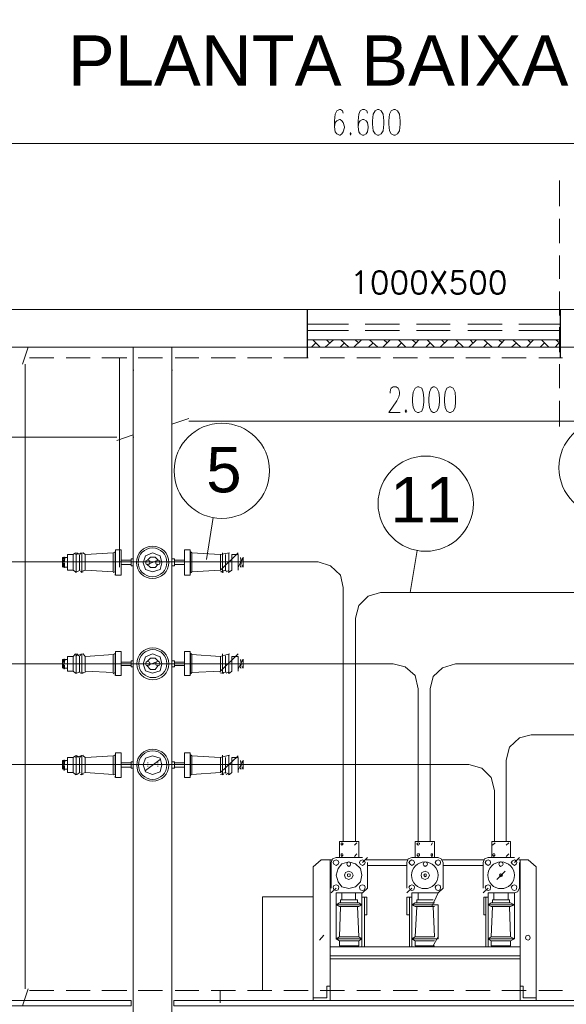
# Model space of a CAD drawing. Header units: millimetres. Extents: x 4476070 to 4476182, y -30324732 to -30324697.
# Tile 55 of 70: x 4476115.69 to 4476117.82, y -30324716.39 to -30324712.54. Entities that reach past the tile are written whole.
import ezdxf
from ezdxf.enums import TextEntityAlignment as Align

# ---------------------------------------------------------------- set-up
doc = ezdxf.new("R2010")
doc.units = ezdxf.units.MM
doc.layers.add('Cotas', color=1, linetype='Continuous', lineweight=0)
doc.layers.add('EL-ARQUITETÔNICO', color=8, linetype='Continuous', lineweight=5)
doc.styles.add('ARIAL', font='arial.ttf')
doc.styles.add('PDF Arial', font='arial.ttf')
doc.styles.add('ROMANS', font='romans.shx', dxfattribs={"width": 0.7})

msp = doc.modelspace()

# ---------------------------------------------------------------- linework, layer by layer
for p, q in [((4476116.81195, -30324713.67346), (4476116.81195, -30324713.86246)), ((4476117.79989, -30324713.67346), (4476117.79989, -30324713.86246))]:
    msp.add_line(p, q)
at = {"color": 5, "lineweight": 13}
for points in [[(4476116.95265, -30324712.90746), (4476116.95024, -30324712.89746), (4476116.94292, -30324712.89246), (4476116.938, -30324712.89246), (4476116.92827, -30324712.89746), (4476116.92094, -30324712.91146), (4476116.91853, -30324712.93646), (4476116.91853, -30324712.96046), (4476116.92094, -30324712.94346), (4476116.92827, -30324712.93646), (4476116.938, -30324712.93146), (4476116.94051, -30324712.93146), (4476116.94784, -30324712.93646), (4476116.95265, -30324712.94346), (4476116.95757, -30324712.96046), (4476116.95757, -30324712.96246), (4476116.95265, -30324712.97946), (4476116.94784, -30324712.98746), (4476116.94051, -30324712.99246), (4476116.938, -30324712.99246), (4476116.92827, -30324712.98746), (4476116.92094, -30324712.97946), (4476116.91853, -30324712.96046)], [(4476117.04778, -30324712.90746), (4476117.04538, -30324712.89746), (4476117.03564, -30324712.89246), (4476117.02832, -30324712.89246), (4476117.01858, -30324712.89746), (4476117.01366, -30324712.91146), (4476117.01126, -30324712.93646), (4476117.01126, -30324712.96046), (4476117.01366, -30324712.94346), (4476117.01858, -30324712.93646), (4476117.02832, -30324712.93146), (4476117.03313, -30324712.93146), (4476117.04297, -30324712.93646), (4476117.04778, -30324712.94346), (4476117.05029, -30324712.96046), (4476117.05029, -30324712.96246), (4476117.04778, -30324712.97946), (4476117.04297, -30324712.98746), (4476117.03313, -30324712.99246), (4476117.02832, -30324712.99246), (4476117.01858, -30324712.98746), (4476117.01366, -30324712.97946), (4476117.01126, -30324712.96046)], [(4476117.17463, -30324714.07646), (4476117.13077, -30324714.07646), (4476117.16248, -30324714.03046), (4476117.16981, -30324714.01546), (4476117.17222, -30324714.00546), (4476117.17222, -30324713.99646), (4476117.16981, -30324713.98646), (4476117.1673, -30324713.98146), (4476117.16007, -30324713.97646), (4476117.14783, -30324713.97646), (4476117.14051, -30324713.98146), (4476117.1381, -30324713.98646), (4476117.13559, -30324713.99646), (4476117.13559, -30324714.00146)]]:
    msp.add_lwpolyline(points, dxfattribs=at)
for points in [[(4476117.09174, -30324712.89246), (4476117.10147, -30324712.89746), (4476117.1088, -30324712.91146), (4476117.1112, -30324712.93646), (4476117.1112, -30324712.95046), (4476117.1088, -30324712.97546), (4476117.10147, -30324712.98746), (4476117.09174, -30324712.99246), (4476117.08682, -30324712.99246), (4476117.07709, -30324712.98746), (4476117.06976, -30324712.97546), (4476117.06735, -30324712.95046), (4476117.06735, -30324712.93646), (4476117.06976, -30324712.91146), (4476117.07709, -30324712.89746), (4476117.08682, -30324712.89246)], [(4476117.15516, -30324712.89246), (4476117.16489, -30324712.89746), (4476117.17222, -30324712.91146), (4476117.17463, -30324712.93646), (4476117.17463, -30324712.95046), (4476117.17222, -30324712.97546), (4476117.16489, -30324712.98746), (4476117.15516, -30324712.99246), (4476117.15024, -30324712.99246), (4476117.14051, -30324712.98746), (4476117.13318, -30324712.97546), (4476117.13077, -30324712.95046), (4476117.13077, -30324712.93646), (4476117.13318, -30324712.91146), (4476117.14051, -30324712.89746), (4476117.15024, -30324712.89246)], [(4476116.98436, -30324712.98746), (4476116.98195, -30324712.99246), (4476116.97955, -30324712.98746), (4476116.98195, -30324712.98246)], [(4476117.24788, -30324713.97646), (4476117.26002, -30324713.98146), (4476117.26494, -30324713.99646), (4476117.26735, -30324714.02046), (4476117.26735, -30324714.03446), (4476117.26494, -30324714.05646), (4476117.26002, -30324714.07146), (4476117.24788, -30324714.07646), (4476117.24296, -30324714.07646), (4476117.23323, -30324714.07146), (4476117.2259, -30324714.05646), (4476117.2235, -30324714.03446), (4476117.2235, -30324714.02046), (4476117.2259, -30324713.99646), (4476117.23323, -30324713.98146), (4476117.24296, -30324713.97646)], [(4476117.30879, -30324713.97646), (4476117.31863, -30324713.98146), (4476117.32595, -30324713.99646), (4476117.32836, -30324714.02046), (4476117.32836, -30324714.03446), (4476117.32595, -30324714.05646), (4476117.31863, -30324714.07146), (4476117.30879, -30324714.07646), (4476117.30398, -30324714.07646), (4476117.29665, -30324714.07146), (4476117.28933, -30324714.05646), (4476117.28692, -30324714.03446), (4476117.28692, -30324714.02046), (4476117.28933, -30324713.99646), (4476117.29665, -30324713.98146), (4476117.30398, -30324713.97646)], [(4476117.37221, -30324713.97646), (4476117.38205, -30324713.98146), (4476117.38937, -30324713.99646), (4476117.39178, -30324714.02046), (4476117.39178, -30324714.03446), (4476117.38937, -30324714.05646), (4476117.38205, -30324714.07146), (4476117.37221, -30324714.07646), (4476117.3674, -30324714.07646), (4476117.35766, -30324714.07146), (4476117.35034, -30324714.05646), (4476117.34783, -30324714.03446), (4476117.34783, -30324714.02046), (4476117.35034, -30324713.99646), (4476117.35766, -30324713.98146), (4476117.3674, -30324713.97646)], [(4476117.20152, -30324714.07146), (4476117.19901, -30324714.07646), (4476117.19419, -30324714.07146), (4476117.19901, -30324714.06646)]]:
    msp.add_lwpolyline(points, close=True, dxfattribs=at)
at = {"color": 1, "lineweight": 13}
for points in [[(4476120.17026, -30324713.02546), (4476114.07663, -30324713.02546)], [(4476115.70129, -30324713.88746), (4476115.72327, -30324713.82146)], [(4476115.71103, -30324713.88746), (4476115.71103, -30324716.32746)], [(4476116.133, -30324713.97946), (4476116.133, -30324714.23846)], [(4476116.28432, -30324713.97946), (4476116.28432, -30324714.17846)], [(4476116.28432, -30324714.12246), (4476116.35015, -30324714.10046)], [(4476116.35015, -30324714.11046), (4476118.19428, -30324714.11046)], [(4476116.06958, -30324714.18546), (4476116.133, -30324714.16346)], [(4476114.22545, -30324714.17346), (4476116.06958, -30324714.17346)], [(4476115.70129, -30324716.39446), (4476115.72327, -30324716.32746)]]:
    msp.add_lwpolyline(points, dxfattribs=at)
at = {"color": 7, "lineweight": 13}
for points in [[(4476117.79669, -30324713.27046), (4476117.79669, -30324713.16946)], [(4476117.79669, -30324713.41446), (4476117.79669, -30324713.31946)], [(4476117.79669, -30324713.55446), (4476117.79669, -30324713.46246)], [(4476117.79669, -30324713.69746), (4476117.79669, -30324713.60346)], [(4476115.71594, -30324713.67346), (4476114.0108, -30324713.67346), (4476114.0108, -30324718.02746), (4476114.45475, -30324718.02746), (4476114.45475, -30324717.87946), (4476114.15711, -30324717.87946), (4476114.15711, -30324713.82146), (4476115.71594, -30324713.82146), (4476116.70389, -30324713.82146)], [(4476116.70389, -30324713.67346), (4476115.71594, -30324713.67346)], [(4476116.70389, -30324713.67346), (4476118.75533, -30324713.67346), (4476119.74338, -30324713.67346)], [(4476116.81195, -30324713.73146), (4476116.97291, -30324713.73146)], [(4476117.03874, -30324713.73146), (4476117.17291, -30324713.73146)], [(4476117.23884, -30324713.73146), (4476117.3705, -30324713.73146)], [(4476117.43883, -30324713.73146), (4476117.573, -30324713.73146)], [(4476117.63883, -30324713.73146), (4476117.79989, -30324713.73146)], [(4476117.79669, -30324713.84046), (4476117.79669, -30324713.74346)], [(4476116.81195, -30324713.75646), (4476116.97291, -30324713.75646)], [(4476117.03874, -30324713.75646), (4476117.17291, -30324713.75646)], [(4476117.23884, -30324713.75646), (4476117.3705, -30324713.75646)], [(4476117.43883, -30324713.75646), (4476117.573, -30324713.75646)], [(4476117.63883, -30324713.75646), (4476117.79989, -30324713.75646)], [(4476116.133, -30324713.82146), (4476116.133, -30324716.59146), (4476116.28432, -30324716.59146), (4476116.28432, -30324713.82146)], [(4476118.40903, -30324714.52746), (4476118.40903, -30324714.26246), (4476118.26021, -30324714.26246), (4476118.26021, -30324713.82146), (4476116.70389, -30324713.82146)], [(4476116.81195, -30324713.79246), (4476117.79989, -30324713.79246)], [(4476116.84607, -30324713.80446), (4476116.82901, -30324713.82146)], [(4476116.83383, -30324713.79246), (4476116.86313, -30324713.82146)], [(4476116.91441, -30324713.79246), (4476116.8827, -30324713.82146)], [(4476116.88751, -30324713.79246), (4476116.89976, -30324713.80446)], [(4476116.95826, -30324713.80446), (4476116.9412, -30324713.82146)], [(4476116.94361, -30324713.79246), (4476116.97532, -30324713.82146)], [(4476117.02419, -30324713.79246), (4476116.99489, -30324713.82146)], [(4476116.9997, -30324713.79246), (4476117.01195, -30324713.80446)], [(4476117.07045, -30324713.80446), (4476117.05098, -30324713.82146)], [(4476117.0559, -30324713.79246), (4476117.08761, -30324713.82146)], [(4476117.13638, -30324713.79246), (4476117.10708, -30324713.82146)], [(4476117.112, -30324713.79246), (4476117.12414, -30324713.80446)], [(4476117.18023, -30324713.80446), (4476117.16317, -30324713.82146)], [(4476117.16809, -30324713.79246), (4476117.19729, -30324713.82146)], [(4476117.22178, -30324713.79246), (4476117.23633, -30324713.80446)], [(4476117.24857, -30324713.79246), (4476117.22178, -30324713.82146)], [(4476117.29253, -30324713.80446), (4476117.27537, -30324713.82146)], [(4476117.28028, -30324713.79246), (4476117.30958, -30324713.82146)], [(4476117.36076, -30324713.79246), (4476117.33146, -30324713.82146)], [(4476117.33638, -30324713.79246), (4476117.34862, -30324713.80446)], [(4476117.40472, -30324713.80446), (4476117.38766, -30324713.82146)], [(4476117.39247, -30324713.79246), (4476117.42178, -30324713.82146)], [(4476117.47295, -30324713.79246), (4476117.44375, -30324713.82146)], [(4476117.44857, -30324713.79246), (4476117.4584, -30324713.80446)], [(4476117.51691, -30324713.80446), (4476117.49985, -30324713.82146)], [(4476117.50226, -30324713.79246), (4476117.53397, -30324713.82146)], [(4476117.58274, -30324713.79246), (4476117.55594, -30324713.82146)], [(4476117.56076, -30324713.79246), (4476117.573, -30324713.80446)], [(4476117.6291, -30324713.80446), (4476117.60963, -30324713.82146)], [(4476117.61445, -30324713.79246), (4476117.64616, -30324713.82146)], [(4476117.69493, -30324713.79246), (4476117.66813, -30324713.82146)], [(4476117.67305, -30324713.79246), (4476117.68519, -30324713.80446)], [(4476117.73888, -30324713.80446), (4476117.72182, -30324713.82146)], [(4476117.72664, -30324713.79246), (4476117.75594, -30324713.82146)], [(4476117.7452, -30324713.82146), (4476117.74771, -30324713.82146)], [(4476117.79989, -30324713.79946), (4476117.78032, -30324713.82146)], [(4476117.78283, -30324713.79246), (4476117.79738, -30324713.80446)], [(4476115.72809, -30324713.86246), (4476115.82322, -30324713.86246)], [(4476115.87199, -30324713.86246), (4476115.96471, -30324713.86246)], [(4476116.01107, -30324713.86246), (4476116.10861, -30324713.86246)], [(4476116.07941, -30324714.68046), (4476116.07941, -30324713.86246)], [(4476116.15256, -30324713.86246), (4476116.2477, -30324713.86246)], [(4476116.29647, -30324713.86246), (4476116.38919, -30324713.86246)], [(4476116.43796, -30324713.86246), (4476116.53309, -30324713.86246)], [(4476116.57945, -30324713.86246), (4476116.67458, -30324713.86246)], [(4476116.72094, -30324713.86246), (4476116.81608, -30324713.86246)], [(4476116.86244, -30324713.86246), (4476116.95757, -30324713.86246)], [(4476117.00634, -30324713.86246), (4476117.09906, -30324713.86246)], [(4476117.14783, -30324713.86246), (4476117.24296, -30324713.86246)], [(4476117.28933, -30324713.86246), (4476117.38446, -30324713.86246)], [(4476117.43082, -30324713.86246), (4476117.52595, -30324713.86246)], [(4476117.57231, -30324713.86246), (4476117.66744, -30324713.86246)], [(4476117.71621, -30324713.86246), (4476117.80894, -30324713.86246)], [(4476117.79669, -30324713.98146), (4476117.79669, -30324713.88746)], [(4476116.133, -30324713.91146), (4476116.1355, -30324713.91146)], [(4476116.28432, -30324713.91146), (4476116.28673, -30324713.91146)], [(4476117.79669, -30324714.13146), (4476117.79669, -30324714.03046)], [(4476116.133, -30324714.17346), (4476116.1355, -30324714.17346)], [(4476118.09433, -30324714.56346), (4476118.07476, -30324714.57346), (4476118.06503, -30324714.59046), (4476118.04797, -30324714.62946), (4476118.02118, -30324714.70946), (4476118.00161, -30324714.74546), (4476117.9723, -30324714.76746), (4476117.93086, -30324714.77746), (4476117.88701, -30324714.77946), (4476117.09906, -30324714.77946), (4476117.05029, -30324714.79446), (4476117.01366, -30324714.83046), (4476117.00142, -30324714.87946), (4476117.00142, -30324715.75246)], [(4476115.90861, -30324714.62446), (4476115.89888, -30324714.63146), (4476115.8769, -30324714.63146), (4476115.8769, -30324714.69246), (4476115.89888, -30324714.69246), (4476115.90861, -30324714.69946)], [(4476115.90861, -30324714.63146), (4476115.93792, -30324714.62446), (4476115.94524, -30324714.63146)], [(4476115.91102, -30324714.62446), (4476115.91102, -30324714.70146)], [(4476115.91353, -30324714.62446), (4476115.92086, -30324714.62946)], [(4476115.92567, -30324714.69946), (4476115.94524, -30324714.69246), (4476115.94765, -30324714.69246), (4476116.05502, -30324714.69946), (4476116.05502, -30324714.62446)], [(4476115.92567, -30324714.62946), (4476115.93059, -30324714.62446)], [(4476115.933, -30324714.62446), (4476115.933, -30324714.70146)], [(4476115.94524, -30324714.69246), (4476115.94524, -30324714.63146), (4476115.94765, -30324714.63146), (4476116.05502, -30324714.62446), (4476116.06235, -30324714.62146)], [(4476116.05502, -30324714.70146), (4476116.06235, -30324714.69946), (4476116.06235, -30324714.62446), (4476116.06476, -30324714.61246)], [(4476116.35507, -30324714.61246), (4476116.33309, -30324714.61246), (4476116.33309, -30324714.71146), (4476116.35507, -30324714.71146)], [(4476116.3624, -30324714.62446), (4476116.35989, -30324714.62146), (4476116.35748, -30324714.62146), (4476116.35748, -30324714.62446)], [(4476116.50871, -30324714.62446), (4476116.47208, -30324714.63146), (4476116.3624, -30324714.62446), (4476116.3624, -30324714.69946), (4476116.47208, -30324714.69246), (4476116.47459, -30324714.69246)], [(4476116.47459, -30324714.63146), (4476116.47459, -30324714.69246), (4476116.54282, -30324714.62446)], [(4476116.48191, -30324714.62446), (4476116.48191, -30324714.70146)], [(4476116.5063, -30324714.62446), (4476116.5063, -30324714.70146)], [(4476116.95265, -30324715.75246), (4476116.95265, -30324714.76046), (4476116.94292, -30324714.71146), (4476116.90388, -30324714.67546), (4476116.85511, -30324714.66046), (4476115.54756, -30324714.66046), (4476115.53301, -30324714.66346), (4476115.51585, -30324714.66846), (4476115.29638, -30324714.82346), (4476115.27922, -30324714.82546), (4476115.26216, -30324714.82846), (4476115.15489, -30324714.82846)], [(4476115.86225, -30324714.66846), (4476115.85744, -30324714.68046), (4476115.85744, -30324714.64346), (4476115.86225, -30324714.64346)], [(4476115.85744, -30324714.68046), (4476115.86717, -30324714.64346)], [(4476115.85984, -30324714.64646), (4476115.85744, -30324714.64646), (4476115.86225, -30324714.64646)], [(4476115.85744, -30324714.64646), (4476115.85744, -30324714.65346)], [(4476115.85744, -30324714.64646), (4476115.85744, -30324714.64646)], [(4476115.85984, -30324714.65346), (4476115.85744, -30324714.65346), (4476115.86225, -30324714.65346)], [(4476115.86225, -30324714.65546), (4476115.85744, -30324714.65546)], [(4476115.86476, -30324714.64346), (4476115.8769, -30324714.64346)], [(4476115.89888, -30324714.63146), (4476115.89888, -30324714.69246)], [(4476115.92327, -30324714.63146), (4476115.92327, -30324714.69246)], [(4476116.08674, -30324714.65346), (4476116.12577, -30324714.65346)], [(4476116.133, -30324714.64846), (4476116.12577, -30324714.64846), (4476116.12577, -30324714.67546), (4476116.133, -30324714.67546)], [(4476116.18668, -30324714.66846), (4476116.20133, -30324714.68246), (4476116.21839, -30324714.68246), (4476116.23064, -30324714.66846)], [(4476116.18919, -30324714.67046), (4476116.23064, -30324714.65346), (4476116.21839, -30324714.64146), (4476116.20133, -30324714.64146), (4476116.18919, -30324714.65346)], [(4476116.28432, -30324714.67546), (4476116.29406, -30324714.67546), (4476116.29406, -30324714.64846), (4476116.28432, -30324714.64846)], [(4476116.33309, -30324714.65346), (4476116.29406, -30324714.65346)], [(4476116.49405, -30324714.63146), (4476116.49405, -30324714.69246)], [(4476116.54282, -30324714.69246), (4476116.54282, -30324714.63146), (4476116.51844, -30324714.63146), (4476116.51844, -30324714.69246), (4476116.50871, -30324714.69946), (4476116.50379, -30324714.70146)], [(4476116.54282, -30324714.68246), (4476116.56239, -30324714.64146)], [(4476116.55266, -30324714.68046), (4476116.55507, -30324714.66346), (4476116.55266, -30324714.64346)], [(4476116.56239, -30324714.64646), (4476116.55748, -30324714.64646)], [(4476116.56239, -30324714.65346), (4476116.55748, -30324714.65346)], [(4476116.55748, -30324714.68046), (4476116.56239, -30324714.66846)], [(4476116.56239, -30324714.68046), (4476116.56239, -30324714.64346)], [(4476116.56239, -30324714.64646), (4476116.56239, -30324714.64646)], [(4476115.85984, -30324714.67046), (4476115.85744, -30324714.67046), (4476115.86225, -30324714.67046)], [(4476115.85744, -30324714.67046), (4476115.85744, -30324714.67746)], [(4476115.85984, -30324714.67746), (4476115.85744, -30324714.67746), (4476115.86225, -30324714.67746)], [(4476115.86476, -30324714.68046), (4476115.8769, -30324714.68046)], [(4476115.90861, -30324714.70146), (4476115.91353, -30324714.69946), (4476115.92086, -30324714.69446), (4476115.92567, -30324714.69246)], [(4476115.93059, -30324714.70146), (4476115.93792, -30324714.69946)], [(4476116.06235, -30324714.71146), (4476116.06476, -30324714.69946)], [(4476116.08674, -30324714.67046), (4476116.12577, -30324714.67046)], [(4476116.33309, -30324714.67046), (4476116.29406, -30324714.67046)], [(4476116.35748, -30324714.69946), (4476116.35748, -30324714.70146), (4476116.35989, -30324714.70146), (4476116.3624, -30324714.69946)], [(4476116.47459, -30324714.69946), (4476116.49165, -30324714.69246)], [(4476116.4794, -30324714.69946), (4476116.48191, -30324714.70146), (4476116.48673, -30324714.69946)], [(4476116.49165, -30324714.69446), (4476116.49656, -30324714.69246)], [(4476116.49656, -30324714.69946), (4476116.50379, -30324714.69446)], [(4476116.56239, -30324714.67046), (4476116.56239, -30324714.67046)], [(4476116.05502, -30324715.09746), (4476116.06235, -30324715.09246), (4476116.06235, -30324715.02246), (4476116.06476, -30324715.01046)], [(4476116.35507, -30324715.01046), (4476116.33309, -30324715.01046), (4476116.33309, -30324715.10446), (4476116.35507, -30324715.10446)], [(4476115.86225, -30324715.06546), (4476115.85744, -30324715.07546), (4476115.85744, -30324715.04146), (4476115.85744, -30324715.04346), (4476115.86225, -30324715.04346)], [(4476115.86717, -30324715.04146), (4476115.85744, -30324715.07546), (4476115.85744, -30324715.07346), (4476115.86225, -30324715.07346)], [(4476115.85744, -30324715.04146), (4476115.86225, -30324715.04146)], [(4476115.85744, -30324715.04346), (4476115.85744, -30324715.04846)], [(4476115.85744, -30324715.04346), (4476115.85744, -30324715.04346)], [(4476115.86225, -30324715.05146), (4476115.85744, -30324715.05146), (4476115.85744, -30324715.04846), (4476115.86225, -30324715.04846)], [(4476115.86476, -30324715.04146), (4476115.8769, -30324715.04146)], [(4476115.90861, -30324715.01946), (4476115.89888, -30324715.02946), (4476115.8769, -30324715.02946), (4476115.8769, -30324715.08746), (4476115.89888, -30324715.08746), (4476115.90861, -30324715.09446), (4476115.91353, -30324715.09446), (4476115.92086, -30324715.09046), (4476115.92567, -30324715.09046)], [(4476115.89888, -30324715.02946), (4476115.89888, -30324715.08746)], [(4476115.90861, -30324715.02646), (4476115.93792, -30324715.01946), (4476115.94524, -30324715.02946)], [(4476115.91102, -30324715.01946), (4476115.91102, -30324715.09446)], [(4476115.91353, -30324715.01946), (4476115.92086, -30324715.02646)], [(4476115.92327, -30324715.02646), (4476115.92327, -30324715.09046)], [(4476115.92567, -30324715.02646), (4476115.93059, -30324715.01946)], [(4476115.92567, -30324715.09446), (4476115.94524, -30324715.09046), (4476115.94765, -30324715.08746), (4476116.05502, -30324715.09246), (4476116.05502, -30324715.02246)], [(4476115.933, -30324715.01946), (4476115.933, -30324715.09446)], [(4476115.94524, -30324715.08746), (4476115.94524, -30324715.02946), (4476115.94765, -30324715.02946), (4476116.05502, -30324715.02246), (4476116.06235, -30324715.01746)], [(4476116.08674, -30324715.05146), (4476116.12577, -30324715.05146)], [(4476116.133, -30324715.04646), (4476116.12577, -30324715.04646), (4476116.12577, -30324715.07046), (4476116.133, -30324715.07046)], [(4476116.18919, -30324715.06546), (4476116.23064, -30324715.04846), (4476116.21839, -30324715.03646), (4476116.20133, -30324715.03646), (4476116.18919, -30324715.04846)], [(4476116.28432, -30324715.07046), (4476116.29406, -30324715.07046), (4476116.29406, -30324715.04646), (4476116.28432, -30324715.04646)], [(4476116.33309, -30324715.05146), (4476116.29406, -30324715.05146)], [(4476116.3624, -30324715.02246), (4476116.35989, -30324715.01946), (4476116.35989, -30324715.01746), (4476116.35748, -30324715.01946), (4476116.35748, -30324715.02246)], [(4476116.50871, -30324715.01946), (4476116.47208, -30324715.02946), (4476116.3624, -30324715.02246), (4476116.3624, -30324715.09246), (4476116.47208, -30324715.08746)], [(4476116.47459, -30324715.02946), (4476116.47459, -30324715.08746), (4476116.54282, -30324715.01946)], [(4476116.48191, -30324715.01946), (4476116.48191, -30324715.09446)], [(4476116.49405, -30324715.02646), (4476116.49405, -30324715.09046)], [(4476116.54282, -30324715.08746), (4476116.54282, -30324715.02946), (4476116.51844, -30324715.02946), (4476116.51844, -30324715.08746), (4476116.50871, -30324715.09446), (4476116.50379, -30324715.09446)], [(4476116.5063, -30324715.01946), (4476116.5063, -30324715.09446)], [(4476116.54282, -30324715.07746), (4476116.56239, -30324715.03946)], [(4476116.55266, -30324715.07546), (4476116.55507, -30324715.05846), (4476116.55266, -30324715.04146)], [(4476116.56239, -30324715.04346), (4476116.55748, -30324715.04346)], [(4476116.56239, -30324715.04846), (4476116.55748, -30324715.04846)], [(4476116.56239, -30324715.07546), (4476116.56239, -30324715.04146)], [(4476116.56239, -30324715.04346), (4476116.56239, -30324715.04346)], [(4476117.24537, -30324715.75246), (4476117.24537, -30324715.15546), (4476117.23323, -30324715.10446), (4476117.19419, -30324715.07046), (4476117.14783, -30324715.05846), (4476115.14997, -30324715.05846)], [(4476115.85744, -30324715.06546), (4476115.85744, -30324715.06846), (4476115.86225, -30324715.06846)], [(4476115.85744, -30324715.06846), (4476115.85744, -30324715.07346)], [(4476115.86476, -30324715.07546), (4476115.8769, -30324715.07546)], [(4476116.08674, -30324715.06546), (4476116.12577, -30324715.06546)], [(4476116.18668, -30324715.06546), (4476116.20133, -30324715.08046), (4476116.21839, -30324715.08046), (4476116.23064, -30324715.06546)], [(4476116.33309, -30324715.06546), (4476116.29406, -30324715.06546)], [(4476116.47208, -30324715.09046), (4476116.47459, -30324715.08746)], [(4476116.47459, -30324715.09446), (4476116.49165, -30324715.09046), (4476116.49656, -30324715.09046)], [(4476116.49656, -30324715.09446), (4476116.50379, -30324715.09046)], [(4476116.55748, -30324715.07546), (4476116.56239, -30324715.06546)], [(4476116.56239, -30324715.06846), (4476116.56239, -30324715.06846)], [(4476117.29173, -30324715.75246), (4476117.29173, -30324715.15546), (4476117.30398, -30324715.10746), (4476117.3405, -30324715.07346), (4476117.39178, -30324715.05846), (4476118.09433, -30324715.05846)], [(4476115.93059, -30324715.09446), (4476115.93792, -30324715.09446)], [(4476116.06235, -30324715.10446), (4476116.06476, -30324715.09246)], [(4476116.35748, -30324715.09246), (4476116.35748, -30324715.09446), (4476116.35989, -30324715.09746), (4476116.35989, -30324715.09446), (4476116.3624, -30324715.09246)], [(4476116.4794, -30324715.09446), (4476116.48191, -30324715.09446), (4476116.48673, -30324715.09446)], [(4476117.54301, -30324715.75246), (4476117.54301, -30324715.55346), (4476117.53077, -30324715.50246), (4476117.49424, -30324715.46546), (4476117.44296, -30324715.45146), (4476115.54756, -30324715.45146), (4476115.53301, -30324715.45146), (4476115.51585, -30324715.44646), (4476115.29638, -30324715.29146), (4476115.27922, -30324715.28646), (4476115.26216, -30324715.28446), (4476115.15489, -30324715.28446)], [(4476118.1138, -30324715.54846), (4476118.09433, -30324715.54846), (4476118.09433, -30324715.55346), (4476118.07476, -30324715.54146), (4476118.06503, -30324715.52446), (4476118.04797, -30324715.48546), (4476118.02118, -30324715.40746), (4476118.00161, -30324715.37146), (4476117.9723, -30324715.34746), (4476117.93086, -30324715.33746), (4476117.88701, -30324715.33546), (4476117.68691, -30324715.33546), (4476117.64055, -30324715.34746), (4476117.60151, -30324715.38346), (4476117.58937, -30324715.43446), (4476117.58937, -30324715.75246)], [(4476115.86225, -30324715.45846), (4476115.85744, -30324715.47046), (4476115.85744, -30324715.43646), (4476115.86225, -30324715.43646)], [(4476115.85744, -30324715.47046), (4476115.86717, -30324715.43646)], [(4476115.86476, -30324715.43646), (4476115.8769, -30324715.43646)], [(4476115.90861, -30324715.41746), (4476115.89888, -30324715.42446), (4476115.8769, -30324715.42446), (4476115.8769, -30324715.48246), (4476115.89888, -30324715.48246), (4476115.90861, -30324715.49046)], [(4476115.89888, -30324715.42446), (4476115.89888, -30324715.48246)], [(4476115.90861, -30324715.42446), (4476115.93792, -30324715.41546)], [(4476115.91102, -30324715.41546), (4476115.91102, -30324715.49246)], [(4476115.91353, -30324715.41746), (4476115.92086, -30324715.42246)], [(4476115.92327, -30324715.42446), (4476115.92327, -30324715.48246)], [(4476115.92567, -30324715.49046), (4476115.94524, -30324715.48246), (4476115.94765, -30324715.48246), (4476116.05502, -30324715.49046), (4476116.05502, -30324715.41746)], [(4476115.92567, -30324715.42246), (4476115.93059, -30324715.41746)], [(4476115.933, -30324715.41546), (4476115.933, -30324715.49246)], [(4476115.93792, -30324715.41746), (4476115.94524, -30324715.42446), (4476115.94765, -30324715.42446), (4476116.05502, -30324715.41746), (4476116.06235, -30324715.41546)], [(4476115.94524, -30324715.42446), (4476115.94524, -30324715.48246)], [(4476116.05502, -30324715.49246), (4476116.06235, -30324715.49046), (4476116.06235, -30324715.41746), (4476116.06476, -30324715.40546)], [(4476116.18187, -30324715.47546), (4476116.23796, -30324715.43246)], [(4476116.35507, -30324715.40546), (4476116.33309, -30324715.40546), (4476116.33309, -30324715.50246), (4476116.35507, -30324715.50246)], [(4476116.3624, -30324715.41746), (4476116.35989, -30324715.41546), (4476116.35748, -30324715.41546), (4476116.35748, -30324715.41746)], [(4476116.50871, -30324715.41546), (4476116.47208, -30324715.42446), (4476116.3624, -30324715.41746), (4476116.3624, -30324715.49046), (4476116.47208, -30324715.48246), (4476116.47459, -30324715.48246)], [(4476116.47459, -30324715.42446), (4476116.47459, -30324715.48246), (4476116.54282, -30324715.41746)], [(4476116.48191, -30324715.41546), (4476116.48191, -30324715.49246)], [(4476116.49405, -30324715.42446), (4476116.49405, -30324715.48246)], [(4476116.54282, -30324715.48246), (4476116.54282, -30324715.42446), (4476116.51844, -30324715.42446), (4476116.51844, -30324715.48246), (4476116.50871, -30324715.49046), (4476116.50379, -30324715.49246)], [(4476116.5063, -30324715.41546), (4476116.5063, -30324715.49246)], [(4476116.54282, -30324715.47346), (4476116.56239, -30324715.43446)], [(4476116.55266, -30324715.47046), (4476116.55507, -30324715.45346), (4476116.55266, -30324715.43646)], [(4476116.56239, -30324715.47046), (4476116.56239, -30324715.43646)], [(4476115.85984, -30324715.43946), (4476115.85744, -30324715.43946), (4476115.86225, -30324715.43946)], [(4476115.85744, -30324715.43946), (4476115.85744, -30324715.44446)], [(4476115.85744, -30324715.43946), (4476115.85744, -30324715.43946)], [(4476115.85984, -30324715.44446), (4476115.85744, -30324715.44446), (4476115.86225, -30324715.44446)], [(4476115.86225, -30324715.44646), (4476115.85744, -30324715.44646)], [(4476115.85984, -30324715.46146), (4476115.85744, -30324715.46146), (4476115.86225, -30324715.46146)], [(4476115.85744, -30324715.46146), (4476115.85744, -30324715.46846)], [(4476115.85984, -30324715.46846), (4476115.85744, -30324715.46846), (4476115.86225, -30324715.46846)], [(4476115.86476, -30324715.47046), (4476115.8769, -30324715.47046)], [(4476116.08674, -30324715.44446), (4476116.12577, -30324715.44446)], [(4476116.08674, -30324715.46146), (4476116.12577, -30324715.46146)], [(4476116.133, -30324715.44146), (4476116.12577, -30324715.44146), (4476116.12577, -30324715.46546), (4476116.133, -30324715.46546)], [(4476116.1916, -30324715.44446), (4476116.18919, -30324715.44446)], [(4476116.1916, -30324715.45846), (4476116.18919, -30324715.45846)], [(4476116.22823, -30324715.44446), (4476116.23064, -30324715.44446)], [(4476116.22823, -30324715.45846), (4476116.23064, -30324715.45846)], [(4476116.28432, -30324715.46546), (4476116.29406, -30324715.46546), (4476116.29406, -30324715.44146), (4476116.28432, -30324715.44146)], [(4476116.33309, -30324715.44446), (4476116.29406, -30324715.44446)], [(4476116.33309, -30324715.46146), (4476116.29406, -30324715.46146)], [(4476116.56239, -30324715.43946), (4476116.55748, -30324715.43946)], [(4476116.56239, -30324715.44446), (4476116.55748, -30324715.44446)], [(4476116.55748, -30324715.47046), (4476116.56239, -30324715.45846)], [(4476116.56239, -30324715.43946), (4476116.56239, -30324715.43946)], [(4476116.56239, -30324715.46146), (4476116.56239, -30324715.46146)], [(4476115.90861, -30324715.49246), (4476115.91353, -30324715.49046), (4476115.92086, -30324715.48546), (4476115.92567, -30324715.48246)], [(4476115.93059, -30324715.49246), (4476115.93792, -30324715.49046)], [(4476116.06235, -30324715.50246), (4476116.06476, -30324715.49046)], [(4476116.35748, -30324715.49046), (4476116.35748, -30324715.49246), (4476116.35989, -30324715.49246), (4476116.3624, -30324715.49046)], [(4476116.47459, -30324715.49046), (4476116.49165, -30324715.48246)], [(4476116.4794, -30324715.49046), (4476116.48191, -30324715.49246), (4476116.48673, -30324715.49046)], [(4476116.49165, -30324715.48546), (4476116.49656, -30324715.48246)], [(4476116.49656, -30324715.49046), (4476116.50379, -30324715.48546)], [(4476117.01366, -30324715.81546), (4476117.01366, -30324715.75246), (4476116.97463, -30324715.75246), (4476116.938, -30324715.75246), (4476116.938, -30324715.81546)], [(4476116.99661, -30324715.76646), (4476117.00634, -30324715.75746)], [(4476117.23323, -30324715.81546), (4476117.23323, -30324715.75246), (4476117.27227, -30324715.75246), (4476117.30879, -30324715.75246), (4476117.30879, -30324715.81546)], [(4476117.29665, -30324715.76646), (4476117.30147, -30324715.75746)], [(4476117.60643, -30324715.81546), (4476117.60643, -30324715.75246), (4476117.56739, -30324715.75246), (4476117.53328, -30324715.75246), (4476117.53328, -30324715.81546)], [(4476117.53568, -30324715.76646), (4476117.54542, -30324715.75746)], [(4476117.58937, -30324715.76646), (4476117.5991, -30324715.75746)], [(4476116.90629, -30324715.93446), (4476116.90629, -30324715.83446), (4476116.91121, -30324715.82046), (4476116.92586, -30324715.81546), (4476117.02832, -30324715.81546)], [(4476116.99661, -30324715.81046), (4476117.00634, -30324715.80046)], [(4476117.02832, -30324715.83446), (4476117.04778, -30324715.81546)], [(4476117.29906, -30324716.00646), (4476117.32344, -30324715.95346), (4476117.34301, -30324715.93446), (4476117.34301, -30324715.83446), (4476117.33569, -30324715.82046), (4476117.32344, -30324715.81546), (4476117.22099, -30324715.81546), (4476117.20634, -30324715.82046), (4476117.20152, -30324715.83446), (4476117.20152, -30324715.93446)], [(4476117.49906, -30324715.93446), (4476117.49906, -30324715.83446), (4476117.50397, -30324715.82046), (4476117.51862, -30324715.81546), (4476117.62108, -30324715.81546)], [(4476117.58937, -30324715.81046), (4476117.5991, -30324715.80046)], [(4476117.62108, -30324715.83446), (4476117.64055, -30324715.81546)], [(4476116.83554, -30324716.37346), (4476116.83554, -30324715.85146), (4476116.86725, -30324715.82446), (4476116.90147, -30324715.82446), (4476116.90147, -30324716.37346)], [(4476116.9088, -30324715.82446), (4476116.90147, -30324715.82446)], [(4476116.90629, -30324715.84646), (4476116.90147, -30324715.84646)], [(4476117.04778, -30324715.83446), (4476117.04778, -30324715.93446), (4476117.02832, -30324715.95346), (4476116.92586, -30324715.95346), (4476116.92586, -30324715.99946), (4476116.938, -30324716.00646), (4476117.01366, -30324716.00646), (4476117.02591, -30324715.99946), (4476117.01366, -30324715.99246), (4476116.938, -30324715.99246), (4476116.92586, -30324715.99946)], [(4476117.20393, -30324715.82446), (4476117.04297, -30324715.82446)], [(4476117.20152, -30324715.84646), (4476117.04778, -30324715.84646)], [(4476117.50156, -30324715.82446), (4476117.3405, -30324715.82446)], [(4476117.49906, -30324715.84646), (4476117.34301, -30324715.84646)], [(4476117.64055, -30324715.83446), (4476117.64055, -30324715.93446), (4476117.63322, -30324715.94846), (4476117.62108, -30324715.95346)], [(4476117.64306, -30324715.82446), (4476117.63814, -30324715.82446)], [(4476117.64306, -30324715.84646), (4476117.64055, -30324715.84646)], [(4476117.64306, -30324716.37346), (4476117.64306, -30324715.82446), (4476117.67477, -30324715.82446), (4476117.70648, -30324715.85146), (4476117.70648, -30324716.37346)], [(4476117.55274, -30324715.90046), (4476117.58445, -30324715.86846)], [(4476116.90629, -30324715.95346), (4476116.92586, -30324715.93446)], [(4476117.20152, -30324715.95346), (4476117.22099, -30324715.93446)], [(4476117.49906, -30324715.95346), (4476117.51862, -30324715.93446)], [(4476116.83314, -30324715.96846), (4476116.63796, -30324715.96846), (4476116.63796, -30324716.33446)], [(4476116.94784, -30324715.95346), (4476116.94784, -30324715.96846), (4476116.94784, -30324715.98046)], [(4476117.00142, -30324715.95346), (4476117.00142, -30324715.96846), (4476117.00142, -30324715.98046)], [(4476117.02591, -30324715.95346), (4476117.02591, -30324715.99946)], [(4476117.02591, -30324715.97046), (4476117.04538, -30324715.97046), (4476117.04538, -30324716.03846), (4476117.03564, -30324716.03846)], [(4476117.03564, -30324715.97046), (4476117.03564, -30324716.07446), (4476117.03564, -30324716.16446)], [(4476117.22099, -30324715.97046), (4476117.20152, -30324715.97046), (4476117.20152, -30324716.03846), (4476117.21125, -30324716.03846)], [(4476117.21125, -30324715.97046), (4476117.21125, -30324716.07446), (4476117.21125, -30324716.16446)], [(4476117.32344, -30324715.95346), (4476117.22099, -30324715.95346), (4476117.22099, -30324715.99946), (4476117.23323, -30324715.99246), (4476117.30879, -30324715.99246)], [(4476117.24537, -30324715.95346), (4476117.24537, -30324715.96846), (4476117.24537, -30324715.98046)], [(4476117.51862, -30324715.97046), (4476117.50156, -30324715.97046), (4476117.50156, -30324716.03846), (4476117.50889, -30324716.03846)], [(4476117.50889, -30324715.97046), (4476117.50889, -30324716.07446), (4476117.50889, -30324716.16446)], [(4476117.5406, -30324715.95346), (4476117.5406, -30324715.96846), (4476117.5406, -30324715.98046)], [(4476117.5967, -30324715.95346), (4476117.5967, -30324715.96846), (4476117.5967, -30324715.98046)], [(4476116.94292, -30324716.00646), (4476116.938, -30324716.12546), (4476116.92586, -30324716.13246), (4476117.02591, -30324716.13246), (4476117.01366, -30324716.12546), (4476117.00875, -30324716.00646)], [(4476116.94292, -30324715.99246), (4476116.94292, -30324715.98046), (4476117.00875, -30324715.98046), (4476117.00875, -30324715.99246)], [(4476117.22099, -30324716.16446), (4476117.22099, -30324716.13246), (4476117.22099, -30324715.99946), (4476117.32344, -30324715.99946), (4476117.32344, -30324716.13246), (4476117.22099, -30324716.13246)], [(4476117.22099, -30324715.99946), (4476117.23323, -30324716.00646), (4476117.30879, -30324716.00646)], [(4476117.24056, -30324716.00646), (4476117.23323, -30324716.12546), (4476117.30879, -30324716.12546), (4476117.30398, -30324716.00646)], [(4476117.24056, -30324715.99246), (4476117.24056, -30324715.98046), (4476117.30398, -30324715.98046)], [(4476117.51862, -30324715.99946), (4476117.51862, -30324716.13246), (4476117.51862, -30324716.16446)], [(4476117.53077, -30324716.12546), (4476117.51862, -30324716.13246), (4476117.62108, -30324716.13246), (4476117.60643, -30324716.12546), (4476117.53077, -30324716.12546), (4476117.53568, -30324716.00646)], [(4476117.53568, -30324715.99246), (4476117.53568, -30324715.98046), (4476117.60151, -30324715.98046), (4476117.60151, -30324715.99246)], [(4476117.60151, -30324716.00646), (4476117.60643, -30324716.12546)], [(4476117.60643, -30324716.14046), (4476117.62108, -30324716.13246), (4476117.62108, -30324715.99946)], [(4476116.86003, -30324716.13746), (4476116.87709, -30324716.11846)], [(4476116.938, -30324716.12546), (4476117.01366, -30324716.12546)], [(4476117.23323, -30324716.12546), (4476117.22099, -30324716.13246), (4476117.23323, -30324716.14046), (4476117.23323, -30324716.15946), (4476117.30879, -30324716.15946)], [(4476117.30147, -30324716.16446), (4476117.32344, -30324716.12546)], [(4476117.64306, -30324716.16446), (4476116.90147, -30324716.16446)], [(4476116.938, -30324716.14046), (4476117.01366, -30324716.14046)], [(4476116.94533, -30324716.15946), (4476116.94533, -30324716.16446)], [(4476117.00634, -30324716.15946), (4476117.00634, -30324716.16446)], [(4476117.02591, -30324716.13246), (4476117.02591, -30324716.16446)], [(4476117.30879, -30324716.14046), (4476117.23323, -30324716.14046)], [(4476117.24056, -30324716.15946), (4476117.24056, -30324716.16446)], [(4476117.53077, -30324716.14046), (4476117.51862, -30324716.13246)], [(4476117.53568, -30324716.15946), (4476117.53568, -30324716.16446)], [(4476117.5991, -30324716.15946), (4476117.5991, -30324716.16446)], [(4476117.64306, -30324716.19846), (4476116.90147, -30324716.19846)], [(4476117.64306, -30324716.21046), (4476116.90147, -30324716.21046)], [(4476116.90147, -30324716.31746), (4476116.88923, -30324716.31746), (4476116.88923, -30324716.36346), (4476116.83554, -30324716.36346)], [(4476117.64306, -30324716.31746), (4476117.6552, -30324716.31746), (4476117.6552, -30324716.36346), (4476117.70648, -30324716.36346)], [(4476115.72809, -30324716.33446), (4476115.82322, -30324716.33446)], [(4476115.87199, -30324716.33446), (4476115.96471, -30324716.33446)], [(4476116.01107, -30324716.33446), (4476116.10861, -30324716.33446)], [(4476116.15256, -30324716.33446), (4476116.2477, -30324716.33446)], [(4476116.29647, -30324716.33446), (4476116.38919, -30324716.33446)], [(4476116.43796, -30324716.33446), (4476116.53309, -30324716.33446)], [(4476116.47208, -30324716.33446), (4476116.47208, -30324716.38246)], [(4476116.57945, -30324716.33446), (4476116.67458, -30324716.33446)], [(4476116.72094, -30324716.33446), (4476116.81608, -30324716.33446)], [(4476116.86244, -30324716.33446), (4476116.95757, -30324716.33446)], [(4476117.00634, -30324716.33446), (4476117.09906, -30324716.33446)], [(4476117.14783, -30324716.33446), (4476117.24296, -30324716.33446)], [(4476117.28933, -30324716.33446), (4476117.38446, -30324716.33446)], [(4476117.43082, -30324716.33446), (4476117.52595, -30324716.33446)], [(4476117.57231, -30324716.33446), (4476117.66744, -30324716.33446)], [(4476117.71621, -30324716.33446), (4476117.80894, -30324716.33446)]]:
    msp.add_lwpolyline(points, dxfattribs=at)
for points in [[(4476116.06476, -30324714.71146), (4476116.08674, -30324714.71146), (4476116.08674, -30324714.61246), (4476116.06476, -30324714.61246)], [(4476116.24529, -30324714.66346), (4476116.23796, -30324714.63646), (4476116.20866, -30324714.62446), (4476116.18187, -30324714.63646), (4476116.17203, -30324714.66346), (4476116.18187, -30324714.68946), (4476116.20866, -30324714.69946), (4476116.23796, -30324714.68946)], [(4476116.35507, -30324714.71146), (4476116.35507, -30324714.61246), (4476116.35748, -30324714.62446), (4476116.35748, -30324714.69946)], [(4476115.86476, -30324714.65846), (4476115.86225, -30324714.65846), (4476115.86225, -30324714.64146), (4476115.86476, -30324714.64146)], [(4476115.86476, -30324714.68246), (4476115.86476, -30324714.66546), (4476115.86225, -30324714.66546), (4476115.86225, -30324714.68246)], [(4476116.19893, -30324714.66046), (4476116.19652, -30324714.65546), (4476116.18919, -30324714.65346), (4476116.18427, -30324714.65546), (4476116.18187, -30324714.66046), (4476116.18427, -30324714.66846), (4476116.18919, -30324714.67046), (4476116.19652, -30324714.66846)], [(4476116.23796, -30324714.66046), (4476116.23545, -30324714.65546), (4476116.23064, -30324714.65346), (4476116.22331, -30324714.65546), (4476116.2209, -30324714.66046), (4476116.22331, -30324714.66846), (4476116.23064, -30324714.67046), (4476116.23545, -30324714.66846)], [(4476116.06476, -30324715.10446), (4476116.08674, -30324715.10446), (4476116.08674, -30324715.01046), (4476116.06476, -30324715.01046)], [(4476116.35507, -30324715.10446), (4476116.35507, -30324715.01046), (4476116.35748, -30324715.02246), (4476116.35748, -30324715.09246)], [(4476115.86476, -30324715.05346), (4476115.86225, -30324715.05346), (4476115.86225, -30324715.03946), (4476115.86476, -30324715.03946)], [(4476116.24529, -30324715.05846), (4476116.23796, -30324715.03146), (4476116.20866, -30324715.01946), (4476116.18187, -30324715.03146), (4476116.17203, -30324715.05846), (4476116.18187, -30324715.08546), (4476116.20866, -30324715.09446), (4476116.23796, -30324715.08546)], [(4476116.19893, -30324715.05846), (4476116.19652, -30324715.05146), (4476116.18919, -30324715.04846), (4476116.18427, -30324715.05146), (4476116.18187, -30324715.05846), (4476116.18427, -30324715.06346), (4476116.18919, -30324715.06546), (4476116.19652, -30324715.06346)], [(4476116.23796, -30324715.05846), (4476116.23545, -30324715.05146), (4476116.23064, -30324715.04846), (4476116.22331, -30324715.05146), (4476116.2209, -30324715.05846), (4476116.22331, -30324715.06346), (4476116.23064, -30324715.06546), (4476116.23545, -30324715.06346)], [(4476115.86476, -30324715.07746), (4476115.86476, -30324715.06346), (4476115.86225, -30324715.06346), (4476115.86225, -30324715.07746)], [(4476115.86476, -30324715.44946), (4476115.86225, -30324715.44946), (4476115.86225, -30324715.43446), (4476115.86476, -30324715.43446)], [(4476116.06476, -30324715.50246), (4476116.08674, -30324715.50246), (4476116.08674, -30324715.40546), (4476116.06476, -30324715.40546)], [(4476116.24529, -30324715.45346), (4476116.23796, -30324715.42746), (4476116.20866, -30324715.41746), (4476116.18187, -30324715.42746), (4476116.17203, -30324715.45346), (4476116.18187, -30324715.48046), (4476116.20866, -30324715.49046), (4476116.23796, -30324715.48046)], [(4476116.35507, -30324715.50246), (4476116.35507, -30324715.40546), (4476116.35748, -30324715.41746), (4476116.35748, -30324715.49046)], [(4476115.86476, -30324715.47346), (4476115.86476, -30324715.45646), (4476115.86225, -30324715.45646), (4476115.86225, -30324715.47346)], [(4476116.95265, -30324715.76146), (4476116.95024, -30324715.75946), (4476116.94784, -30324715.75746), (4476116.94533, -30324715.75946), (4476116.94533, -30324715.76146), (4476116.94533, -30324715.76446), (4476116.94784, -30324715.76646), (4476116.95024, -30324715.76446)], [(4476117.25029, -30324715.76146), (4476117.25029, -30324715.75946), (4476117.24537, -30324715.75746), (4476117.24296, -30324715.75946), (4476117.24056, -30324715.76146), (4476117.24296, -30324715.76446), (4476117.24537, -30324715.76646), (4476117.25029, -30324715.76446)], [(4476116.95265, -30324715.80546), (4476116.95024, -30324715.80046), (4476116.94784, -30324715.80046), (4476116.94533, -30324715.80046), (4476116.94533, -30324715.80546), (4476116.94533, -30324715.80746), (4476116.94784, -30324715.81046), (4476116.95024, -30324715.80746)], [(4476117.25029, -30324715.80546), (4476117.25029, -30324715.80046), (4476117.24537, -30324715.80046), (4476117.24296, -30324715.80046), (4476117.24056, -30324715.80546), (4476117.24296, -30324715.80746), (4476117.24537, -30324715.81046), (4476117.25029, -30324715.80746)], [(4476117.30147, -30324715.80546), (4476117.30147, -30324715.80046), (4476117.29906, -30324715.80046), (4476117.29665, -30324715.80046), (4476117.29665, -30324715.80546), (4476117.29665, -30324715.80746), (4476117.29906, -30324715.81046), (4476117.30147, -30324715.80746)], [(4476117.54542, -30324715.80546), (4476117.54301, -30324715.80046), (4476117.5406, -30324715.80046), (4476117.53809, -30324715.80046), (4476117.53568, -30324715.80546), (4476117.53809, -30324715.80746), (4476117.5406, -30324715.81046), (4476117.54301, -30324715.80746)], [(4476116.93559, -30324715.83446), (4476116.93318, -30324715.82746), (4476116.92586, -30324715.82446), (4476116.91612, -30324715.82746), (4476116.91362, -30324715.83446), (4476116.91612, -30324715.84146), (4476116.92586, -30324715.84646), (4476116.93318, -30324715.84146)], [(4476117.02591, -30324715.88346), (4476117.02099, -30324715.85846), (4476117.00142, -30324715.83946), (4476116.97463, -30324715.83246), (4476116.94784, -30324715.83946), (4476116.93318, -30324715.85846), (4476116.92586, -30324715.88346), (4476116.93318, -30324715.90946), (4476116.94784, -30324715.92946), (4476116.97463, -30324715.93646), (4476117.00142, -30324715.92946), (4476117.02099, -30324715.90946)], [(4476116.98195, -30324715.84146), (4476116.97955, -30324715.83446), (4476116.97463, -30324715.83246), (4476116.96971, -30324715.83446), (4476116.9673, -30324715.84146), (4476116.96971, -30324715.84646), (4476116.97463, -30324715.84946), (4476116.97955, -30324715.84646)], [(4476117.03805, -30324715.83446), (4476117.03564, -30324715.82746), (4476117.02832, -30324715.82446), (4476117.01858, -30324715.82746), (4476117.01607, -30324715.83446), (4476117.01858, -30324715.84146), (4476117.02832, -30324715.84646), (4476117.03564, -30324715.84146)], [(4476117.23072, -30324715.83446), (4476117.22831, -30324715.82746), (4476117.22099, -30324715.82446), (4476117.21366, -30324715.82746), (4476117.20884, -30324715.83446), (4476117.21366, -30324715.84146), (4476117.22099, -30324715.84646), (4476117.22831, -30324715.84146)], [(4476117.282, -30324715.84146), (4476117.27959, -30324715.83446), (4476117.27227, -30324715.83246), (4476117.26735, -30324715.83446), (4476117.26494, -30324715.84146), (4476117.26735, -30324715.84646), (4476117.27227, -30324715.84946), (4476117.27959, -30324715.84646)], [(4476117.33318, -30324715.83446), (4476117.33077, -30324715.82746), (4476117.32344, -30324715.82446), (4476117.31612, -30324715.82746), (4476117.3113, -30324715.83446), (4476117.31612, -30324715.84146), (4476117.32344, -30324715.84646), (4476117.33077, -30324715.84146)], [(4476117.52836, -30324715.83446), (4476117.52595, -30324715.82746), (4476117.51862, -30324715.82446), (4476117.5113, -30324715.82746), (4476117.50638, -30324715.83446), (4476117.5113, -30324715.84146), (4476117.51862, -30324715.84646), (4476117.52595, -30324715.84146)], [(4476117.57713, -30324715.84146), (4476117.57472, -30324715.83446), (4476117.56739, -30324715.83246), (4476117.56248, -30324715.83446), (4476117.56007, -30324715.84146), (4476117.56248, -30324715.84646), (4476117.56739, -30324715.84946), (4476117.57472, -30324715.84646)], [(4476117.63081, -30324715.83446), (4476117.62841, -30324715.82746), (4476117.62108, -30324715.82446), (4476117.61376, -30324715.82746), (4476117.60884, -30324715.83446), (4476117.61376, -30324715.84146), (4476117.62108, -30324715.84646), (4476117.62841, -30324715.84146)], [(4476116.99169, -30324715.88346), (4476116.98687, -30324715.87346), (4476116.97463, -30324715.86846), (4476116.96239, -30324715.87346), (4476116.95757, -30324715.88346), (4476116.96239, -30324715.89546), (4476116.97463, -30324715.90046), (4476116.98687, -30324715.89546)], [(4476116.97955, -30324715.88346), (4476116.97955, -30324715.88046), (4476116.97463, -30324715.87846), (4476116.96971, -30324715.88046), (4476116.96971, -30324715.88346), (4476116.96971, -30324715.88846), (4476116.97463, -30324715.89046), (4476116.97955, -30324715.88846)], [(4476117.28933, -30324715.88346), (4476117.28441, -30324715.87346), (4476117.27227, -30324715.86846), (4476117.26002, -30324715.87346), (4476117.25761, -30324715.88346), (4476117.26002, -30324715.89546), (4476117.27227, -30324715.90046), (4476117.28441, -30324715.89546)], [(4476117.27708, -30324715.88346), (4476117.27708, -30324715.88046), (4476117.27227, -30324715.87846), (4476117.26976, -30324715.88046), (4476117.26735, -30324715.88346), (4476117.26976, -30324715.88846), (4476117.27227, -30324715.89046), (4476117.27708, -30324715.88846)], [(4476117.57472, -30324715.88346), (4476117.57231, -30324715.88046), (4476117.56739, -30324715.87846), (4476117.56499, -30324715.88046), (4476117.56248, -30324715.88346), (4476117.56499, -30324715.88846), (4476117.56739, -30324715.89046), (4476117.57231, -30324715.88846)], [(4476116.93559, -30324715.93146), (4476116.93318, -30324715.92446), (4476116.92586, -30324715.92146), (4476116.91612, -30324715.92446), (4476116.91362, -30324715.93146), (4476116.91612, -30324715.94146), (4476116.92586, -30324715.94346), (4476116.93318, -30324715.94146)], [(4476117.03805, -30324715.93146), (4476117.03564, -30324715.92446), (4476117.02832, -30324715.92146), (4476117.01858, -30324715.92446), (4476117.01607, -30324715.93146), (4476117.01858, -30324715.94146), (4476117.02832, -30324715.94346), (4476117.03564, -30324715.94146)], [(4476117.23072, -30324715.93146), (4476117.22831, -30324715.92446), (4476117.22099, -30324715.92146), (4476117.21366, -30324715.92446), (4476117.20884, -30324715.93146), (4476117.21366, -30324715.94146), (4476117.22099, -30324715.94346), (4476117.22831, -30324715.94146)], [(4476117.33318, -30324715.93146), (4476117.33077, -30324715.92446), (4476117.32344, -30324715.92146), (4476117.31612, -30324715.92446), (4476117.3113, -30324715.93146), (4476117.31612, -30324715.94146), (4476117.32344, -30324715.94346), (4476117.33077, -30324715.94146)], [(4476117.52836, -30324715.93146), (4476117.52595, -30324715.92446), (4476117.51862, -30324715.92146), (4476117.5113, -30324715.92446), (4476117.50638, -30324715.93146), (4476117.5113, -30324715.94146), (4476117.51862, -30324715.94346), (4476117.52595, -30324715.94146)], [(4476117.63081, -30324715.93146), (4476117.62841, -30324715.92446), (4476117.62108, -30324715.92146), (4476117.61376, -30324715.92446), (4476117.60884, -30324715.93146), (4476117.61376, -30324715.94146), (4476117.62108, -30324715.94346), (4476117.62841, -30324715.94146)], [(4476117.60643, -30324715.99246), (4476117.62108, -30324715.99946), (4476117.51862, -30324715.99946), (4476117.53077, -30324716.00646), (4476117.60643, -30324716.00646), (4476117.62108, -30324715.99946), (4476117.62108, -30324715.95346), (4476117.51862, -30324715.95346), (4476117.51862, -30324715.99946), (4476117.53077, -30324715.99246)], [(4476116.92586, -30324716.13246), (4476116.938, -30324716.14046), (4476116.938, -30324716.15946), (4476117.01366, -30324716.15946), (4476117.01366, -30324716.14046), (4476117.02591, -30324716.13246), (4476117.02591, -30324715.99946), (4476116.92586, -30324715.99946)], [(4476117.68209, -30324716.12846), (4476117.67958, -30324716.12046), (4476117.67477, -30324716.11846), (4476117.66744, -30324716.12046), (4476117.66493, -30324716.12846), (4476117.66744, -30324716.13546), (4476117.67477, -30324716.13746), (4476117.67958, -30324716.13546)], [(4476117.53077, -30324716.15946), (4476117.60643, -30324716.15946), (4476117.60643, -30324716.14046), (4476117.53077, -30324716.14046)], [(4476114.16695, -30324716.39446), (4476116.12577, -30324716.39446), (4476116.12577, -30324716.37346), (4476114.16695, -30324716.37346)], [(4476116.29165, -30324716.39446), (4476118.24797, -30324716.39446), (4476118.24797, -30324716.37346), (4476116.29165, -30324716.37346)]]:
    msp.add_lwpolyline(points, close=True, dxfattribs=at)
for centre, radius in [((4476116.20892, -30324714.66196), 0.06318), ((4476116.20854, -30324714.66196), 0.05623), ((4476116.20975, -30324715.05846), 0.06233), ((4476116.20999, -30324715.05746), 0.05477), ((4476116.20947, -30324715.45396), 0.06261), ((4476116.20912, -30324715.45396), 0.05563), ((4476117.27145, -30324715.88446), 0.05201), ((4476117.56908, -30324715.88446), 0.05201)]:
    msp.add_circle(centre, radius, dxfattribs=at)
at = {"layer": 'EL-ARQUITETÔNICO', "color": 7, "lineweight": 20}
for p, q in [((4476116.41883, -30324714.65125), (4476116.44532, -30324714.48726)), ((4476117.21457, -30324714.77946), (4476117.24106, -30324714.61547))]:
    msp.add_line(p, q, dxfattribs=at)
for centre in [(4476116.47912, -30324714.30435), (4476117.98075, -30324714.2922), (4476117.27486, -30324714.43256)]:
    msp.add_circle(centre, 0.18601, dxfattribs=at)

# ---------------------------------------------------------------- texts
at = {"lineweight": 20, "style": 'ARIAL'}
for s, height, p in [('5', 0.17738, (4476116.4184, -30324714.38843)), ('11', 0.177377, (4476117.13688, -30324714.50611))]:
    msp.add_text(s, height=height, dxfattribs=at).set_placement(p)
at = {"color": 7, "insert": (4476115.87811, -30324712.79993), "char_height": 0.1966287, "attachment_point": 7, "style": 'PDF Arial'}
msp.add_mtext('PLANTA BAIXA', dxfattribs=at)
at = {"layer": 'Cotas', "color": 0, "style": 'ROMANS'}
msp.add_text('1000X500', height=0.0896, dxfattribs=at).set_placement((4476117.28683, -30324713.56855, -9.52862), align=Align.MIDDLE)

doc.saveas('drawing.dxf')
